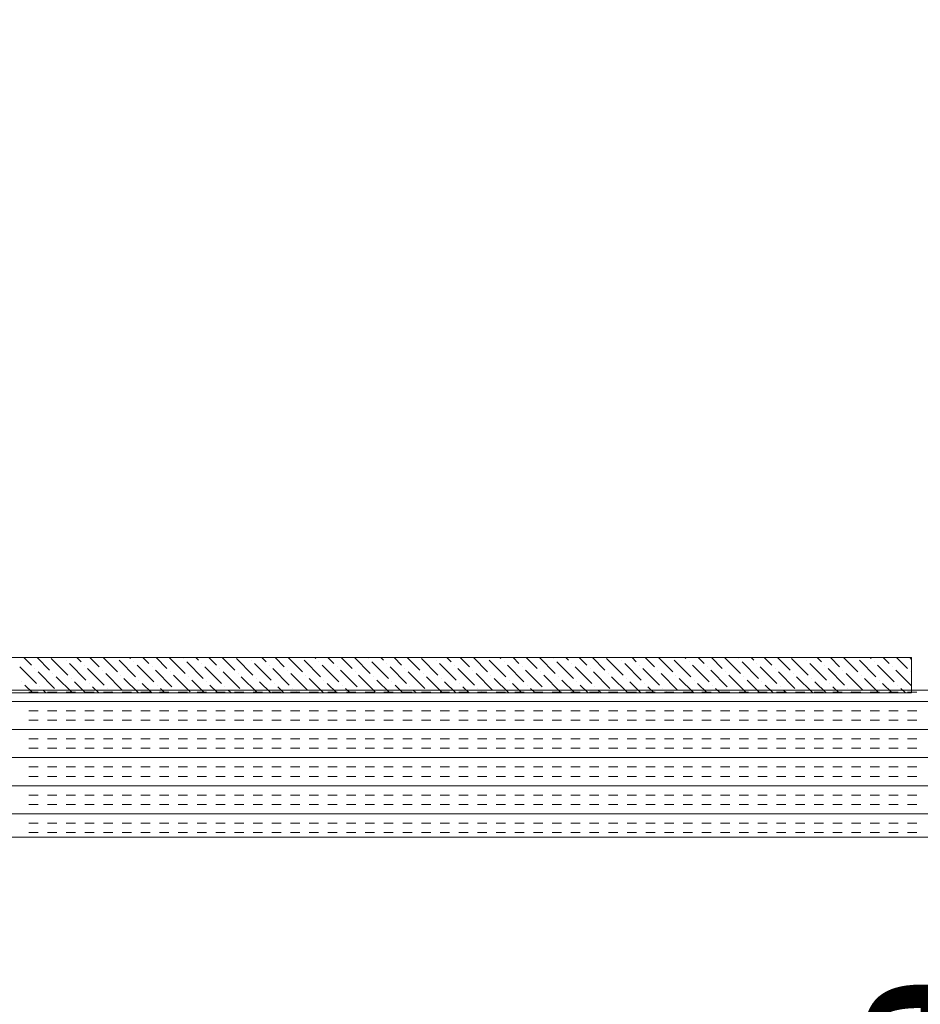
# Model space of a CAD drawing. Extents: x 3940905 to 4145695, y 925352 to 1109797.
# Tile 188 of 256: x 3955269 to 3955575, y 1099521 to 1099855. Entities that reach past the tile are written whole.
import ezdxf

# ---------------------------------------------------------------- set-up
doc = ezdxf.new("R2010")
doc.units = 0
doc.header["$LTSCALE"] = 750
doc.header["$MEASUREMENT"] = 0
doc.layers.add('CKD Equipments', color=252, linetype='CONTINUOUS', lineweight=0)
doc.layers.add('TEXT', color=7, linetype='CONTINUOUS')
doc.styles.add('TXT1', font='times.ttf')

msp = doc.modelspace()

# ---------------------------------------------------------------- linework, layer by layer
at = {"layer": 'CKD Equipments'}
for p, q in [((3955002.57, 1099638.77), (3955571.57, 1099638.77)), ((3955571.57, 1099638.77), (3955571.57, 1099626.77)), ((3955587.57, 1099627.77), (3954987.57, 1099627.77)), ((3955571.57, 1099626.77), (3955002.57, 1099626.77)), ((3954987.57, 1099577.77), (3955587.57, 1099577.77))]:
    msp.add_line(p, q, dxfattribs=at)
at = {"layer": 'CKD Equipments', "color": 55, "linetype": 'Continuous'}
for p, q in [((3955270.12, 1099638.77), (3955272.7, 1099636.18)), ((3955274.61, 1099638.77), (3955278.88, 1099634.5)), ((3955279.44, 1099638.43), (3955285.05, 1099632.82)), ((3955288.08, 1099638.77), (3955289.54, 1099637.31)), ((3955292.57, 1099638.77), (3955295.71, 1099635.62)), ((3955297.06, 1099638.77), (3955301.89, 1099633.94)), ((3955306.04, 1099638.77), (3955306.38, 1099638.43)), ((3955310.53, 1099638.77), (3955312.55, 1099636.75)), ((3955315.02, 1099638.77), (3955318.73, 1099635.06)), ((3955319.51, 1099638.77), (3955324.9, 1099633.38)), ((3955324.34, 1099638.43), (3955324.34, 1099638.43)), ((3955328.49, 1099638.77), (3955329.39, 1099637.87)), ((3955332.98, 1099638.77), (3955335.56, 1099636.18)), ((3955337.47, 1099638.77), (3955341.74, 1099634.5)), ((3955342.3, 1099638.43), (3955347.91, 1099632.82)), ((3955350.94, 1099638.77), (3955352.4, 1099637.31)), ((3955355.43, 1099638.77), (3955358.58, 1099635.62)), ((3955359.92, 1099638.77), (3955364.75, 1099633.94)), ((3955368.9, 1099638.77), (3955369.24, 1099638.43)), ((3955373.39, 1099638.77), (3955375.41, 1099636.75)), ((3955377.88, 1099638.77), (3955381.59, 1099635.06)), ((3955382.37, 1099638.77), (3955387.76, 1099633.38)), ((3955387.2, 1099638.43), (3955387.2, 1099638.43)), ((3955391.35, 1099638.77), (3955392.25, 1099637.87)), ((3955395.84, 1099638.77), (3955398.43, 1099636.18)), ((3955400.33, 1099638.77), (3955404.6, 1099634.5)), ((3955405.16, 1099638.43), (3955410.77, 1099632.82)), ((3955413.8, 1099638.77), (3955415.26, 1099637.31)), ((3955418.29, 1099638.77), (3955421.44, 1099635.62)), ((3955422.78, 1099638.77), (3955427.61, 1099633.94)), ((3955431.76, 1099638.77), (3955432.1, 1099638.43)), ((3955436.25, 1099638.77), (3955438.28, 1099636.75)), ((3955440.74, 1099638.77), (3955444.45, 1099635.06)), ((3955445.23, 1099638.77), (3955450.62, 1099633.38)), ((3955450.06, 1099638.43), (3955450.06, 1099638.43)), ((3955454.21, 1099638.77), (3955455.11, 1099637.87)), ((3955458.7, 1099638.77), (3955461.29, 1099636.18)), ((3955463.2, 1099638.77), (3955467.46, 1099634.5)), ((3955468.02, 1099638.43), (3955473.64, 1099632.82)), ((3955476.67, 1099638.77), (3955478.13, 1099637.31)), ((3955481.16, 1099638.77), (3955484.3, 1099635.62)), ((3955485.65, 1099638.77), (3955490.47, 1099633.94)), ((3955494.63, 1099638.77), (3955494.96, 1099638.43)), ((3955499.12, 1099638.77), (3955501.14, 1099636.75)), ((3955503.61, 1099638.77), (3955507.31, 1099635.06)), ((3955508.1, 1099638.77), (3955513.49, 1099633.38)), ((3955512.92, 1099638.43), (3955512.92, 1099638.43)), ((3955517.08, 1099638.77), (3955517.98, 1099637.87)), ((3955521.57, 1099638.77), (3955524.15, 1099636.18)), ((3955526.06, 1099638.77), (3955530.32, 1099634.5)), ((3955530.88, 1099638.43), (3955536.5, 1099632.82)), ((3955539.53, 1099638.77), (3955540.99, 1099637.31)), ((3955544.02, 1099638.77), (3955547.16, 1099635.62)), ((3955548.51, 1099638.77), (3955553.34, 1099633.94)), ((3955557.49, 1099638.77), (3955557.83, 1099638.43)), ((3955561.98, 1099638.77), (3955564, 1099636.75)), ((3955566.47, 1099638.77), (3955570.17, 1099635.06)), ((3955570.96, 1099638.77), (3955571.57, 1099638.15)), ((3955268.77, 1099635.62), (3955274.39, 1099630.01)), ((3955273.82, 1099635.06), (3955273.82, 1099635.06)), ((3955284.49, 1099637.87), (3955284.49, 1099637.87)), ((3955285.61, 1099636.75), (3955291.22, 1099631.13)), ((3955290.66, 1099636.18), (3955290.66, 1099636.18)), ((3955291.79, 1099635.06), (3955297.4, 1099629.45)), ((3955302.45, 1099637.87), (3955308.06, 1099632.26)), ((3955307.5, 1099637.31), (3955307.5, 1099637.31)), ((3955308.62, 1099636.18), (3955314.24, 1099630.57)), ((3955313.67, 1099635.62), (3955313.67, 1099635.62)), ((3955325.46, 1099637.31), (3955331.07, 1099631.69)), ((3955330.51, 1099636.75), (3955330.51, 1099636.75)), ((3955331.64, 1099635.62), (3955337.25, 1099630.01)), ((3955336.69, 1099635.06), (3955336.69, 1099635.06)), ((3955347.35, 1099637.87), (3955347.35, 1099637.87)), ((3955348.47, 1099636.75), (3955354.09, 1099631.13)), ((3955353.52, 1099636.18), (3955353.52, 1099636.18)), ((3955354.65, 1099635.06), (3955360.26, 1099629.45)), ((3955365.31, 1099637.87), (3955370.92, 1099632.26)), ((3955370.36, 1099637.31), (3955370.36, 1099637.31)), ((3955371.49, 1099636.18), (3955377.1, 1099630.57)), ((3955376.54, 1099635.62), (3955376.54, 1099635.62)), ((3955388.32, 1099637.31), (3955393.94, 1099631.69)), ((3955393.37, 1099636.75), (3955393.37, 1099636.75)), ((3955394.5, 1099635.62), (3955400.11, 1099630.01)), ((3955399.55, 1099635.06), (3955399.55, 1099635.06)), ((3955410.21, 1099637.87), (3955410.21, 1099637.87)), ((3955411.33, 1099636.75), (3955416.95, 1099631.13)), ((3955416.39, 1099636.18), (3955416.39, 1099636.18)), ((3955417.51, 1099635.06), (3955423.12, 1099629.45)), ((3955428.17, 1099637.87), (3955433.79, 1099632.26)), ((3955433.22, 1099637.31), (3955433.22, 1099637.31)), ((3955434.35, 1099636.18), (3955439.96, 1099630.57)), ((3955439.4, 1099635.62), (3955439.4, 1099635.62)), ((3955451.18, 1099637.31), (3955456.8, 1099631.69)), ((3955456.24, 1099636.75), (3955456.24, 1099636.75)), ((3955457.36, 1099635.62), (3955462.97, 1099630.01)), ((3955462.41, 1099635.06), (3955462.41, 1099635.06)), ((3955473.07, 1099637.87), (3955473.07, 1099637.87)), ((3955474.2, 1099636.75), (3955479.81, 1099631.13)), ((3955479.25, 1099636.18), (3955479.25, 1099636.18)), ((3955480.37, 1099635.06), (3955485.98, 1099629.45)), ((3955491.03, 1099637.87), (3955496.65, 1099632.26)), ((3955496.09, 1099637.31), (3955496.09, 1099637.31)), ((3955497.21, 1099636.18), (3955502.82, 1099630.57)), ((3955502.26, 1099635.62), (3955502.26, 1099635.62)), ((3955514.05, 1099637.31), (3955519.66, 1099631.69)), ((3955519.1, 1099636.75), (3955519.1, 1099636.75)), ((3955520.22, 1099635.62), (3955525.83, 1099630.01)), ((3955525.27, 1099635.06), (3955525.27, 1099635.06)), ((3955535.94, 1099637.87), (3955535.94, 1099637.87)), ((3955537.06, 1099636.75), (3955542.67, 1099631.13)), ((3955542.11, 1099636.18), (3955542.11, 1099636.18)), ((3955543.23, 1099635.06), (3955548.85, 1099629.45)), ((3955553.9, 1099637.87), (3955559.51, 1099632.26)), ((3955558.95, 1099637.31), (3955558.95, 1099637.31)), ((3955560.07, 1099636.18), (3955565.68, 1099630.57)), ((3955565.12, 1099635.62), (3955565.12, 1099635.62)), ((3955274.95, 1099633.94), (3955280.56, 1099628.33)), ((3955280, 1099633.38), (3955280, 1099633.38)), ((3955281.12, 1099632.26), (3955286.61, 1099626.77)), ((3955286.17, 1099631.69), (3955286.17, 1099631.69)), ((3955296.84, 1099634.5), (3955296.84, 1099634.5)), ((3955297.96, 1099633.38), (3955303.57, 1099627.77)), ((3955303.01, 1099632.82), (3955303.01, 1099632.82)), ((3955304.13, 1099631.69), (3955309.06, 1099626.77)), ((3955314.8, 1099634.5), (3955320.41, 1099628.89)), ((3955319.85, 1099633.94), (3955319.85, 1099633.94)), ((3955320.97, 1099632.82), (3955326.58, 1099627.2)), ((3955326.02, 1099632.26), (3955326.02, 1099632.26)), ((3955337.81, 1099633.94), (3955343.42, 1099628.33)), ((3955342.86, 1099633.38), (3955342.86, 1099633.38)), ((3955343.98, 1099632.26), (3955349.47, 1099626.77)), ((3955349.03, 1099631.69), (3955349.03, 1099631.69)), ((3955359.7, 1099634.5), (3955359.7, 1099634.5)), ((3955360.82, 1099633.38), (3955366.43, 1099627.77)), ((3955365.87, 1099632.82), (3955365.87, 1099632.82)), ((3955366.99, 1099631.69), (3955371.92, 1099626.77)), ((3955377.66, 1099634.5), (3955383.27, 1099628.89)), ((3955382.71, 1099633.94), (3955382.71, 1099633.94)), ((3955383.83, 1099632.82), (3955389.45, 1099627.2)), ((3955388.88, 1099632.26), (3955388.88, 1099632.26)), ((3955400.67, 1099633.94), (3955406.28, 1099628.33)), ((3955405.72, 1099633.38), (3955405.72, 1099633.38)), ((3955406.84, 1099632.26), (3955412.33, 1099626.77)), ((3955411.9, 1099631.69), (3955411.9, 1099631.69)), ((3955422.56, 1099634.5), (3955422.56, 1099634.5)), ((3955423.68, 1099633.38), (3955429.3, 1099627.77)), ((3955428.73, 1099632.82), (3955428.73, 1099632.82)), ((3955429.86, 1099631.69), (3955434.78, 1099626.77)), ((3955440.52, 1099634.5), (3955446.13, 1099628.89)), ((3955445.57, 1099633.94), (3955445.57, 1099633.94)), ((3955446.69, 1099632.82), (3955452.31, 1099627.2)), ((3955451.75, 1099632.26), (3955451.75, 1099632.26)), ((3955463.53, 1099633.94), (3955469.15, 1099628.33)), ((3955468.58, 1099633.38), (3955468.58, 1099633.38)), ((3955469.71, 1099632.26), (3955475.2, 1099626.77)), ((3955474.76, 1099631.69), (3955474.76, 1099631.69)), ((3955485.42, 1099634.5), (3955485.42, 1099634.5)), ((3955486.54, 1099633.38), (3955492.16, 1099627.77)), ((3955491.6, 1099632.82), (3955491.6, 1099632.82)), ((3955492.72, 1099631.69), (3955497.65, 1099626.77)), ((3955503.38, 1099634.5), (3955509, 1099628.89)), ((3955508.43, 1099633.94), (3955508.43, 1099633.94)), ((3955509.56, 1099632.82), (3955515.17, 1099627.2)), ((3955514.61, 1099632.26), (3955514.61, 1099632.26)), ((3955526.39, 1099633.94), (3955532.01, 1099628.33)), ((3955531.45, 1099633.38), (3955531.45, 1099633.38)), ((3955532.57, 1099632.26), (3955538.06, 1099626.77)), ((3955537.62, 1099631.69), (3955537.62, 1099631.69)), ((3955548.28, 1099634.5), (3955548.28, 1099634.5)), ((3955549.41, 1099633.38), (3955555.02, 1099627.77)), ((3955554.46, 1099632.82), (3955554.46, 1099632.82)), ((3955555.58, 1099631.69), (3955560.51, 1099626.77)), ((3955566.24, 1099634.5), (3955571.57, 1099629.17)), ((3955571.3, 1099633.94), (3955571.3, 1099633.94)), ((3955269.33, 1099630.57), (3955269.33, 1099630.57)), ((3955270.46, 1099629.45), (3955273.14, 1099626.77)), ((3955275.51, 1099628.89), (3955275.51, 1099628.89)), ((3955287.3, 1099630.57), (3955291.1, 1099626.77)), ((3955292.35, 1099630.01), (3955292.35, 1099630.01)), ((3955293.47, 1099628.89), (3955295.59, 1099626.77)), ((3955298.52, 1099628.33), (3955298.52, 1099628.33)), ((3955309.18, 1099631.13), (3955309.18, 1099631.13)), ((3955310.31, 1099630.01), (3955313.55, 1099626.77)), ((3955315.36, 1099629.45), (3955315.36, 1099629.45)), ((3955316.48, 1099628.33), (3955318.04, 1099626.77)), ((3955327.15, 1099631.13), (3955331.51, 1099626.77)), ((3955332.2, 1099630.57), (3955332.2, 1099630.57)), ((3955333.32, 1099629.45), (3955336, 1099626.77)), ((3955338.37, 1099628.89), (3955338.37, 1099628.89)), ((3955350.16, 1099630.57), (3955353.96, 1099626.77)), ((3955355.21, 1099630.01), (3955355.21, 1099630.01)), ((3955356.33, 1099628.89), (3955358.45, 1099626.77)), ((3955361.38, 1099628.33), (3955361.38, 1099628.33)), ((3955372.05, 1099631.13), (3955372.05, 1099631.13)), ((3955373.17, 1099630.01), (3955376.41, 1099626.77)), ((3955378.22, 1099629.45), (3955378.22, 1099629.45)), ((3955379.34, 1099628.33), (3955380.9, 1099626.77)), ((3955390.01, 1099631.13), (3955394.37, 1099626.77)), ((3955395.06, 1099630.57), (3955395.06, 1099630.57)), ((3955396.18, 1099629.45), (3955398.86, 1099626.77)), ((3955401.23, 1099628.89), (3955401.23, 1099628.89)), ((3955413.02, 1099630.57), (3955416.82, 1099626.77)), ((3955418.07, 1099630.01), (3955418.07, 1099630.01)), ((3955419.19, 1099628.89), (3955421.31, 1099626.77)), ((3955424.24, 1099628.33), (3955424.24, 1099628.33)), ((3955434.91, 1099631.13), (3955434.91, 1099631.13)), ((3955436.03, 1099630.01), (3955439.27, 1099626.77)), ((3955441.08, 1099629.45), (3955441.08, 1099629.45)), ((3955442.2, 1099628.33), (3955443.76, 1099626.77)), ((3955452.87, 1099631.13), (3955457.23, 1099626.77)), ((3955457.92, 1099630.57), (3955457.92, 1099630.57)), ((3955459.04, 1099629.45), (3955461.72, 1099626.77)), ((3955464.09, 1099628.89), (3955464.09, 1099628.89)), ((3955475.88, 1099630.57), (3955479.69, 1099626.77)), ((3955480.93, 1099630.01), (3955480.93, 1099630.01)), ((3955482.05, 1099628.89), (3955484.18, 1099626.77)), ((3955487.11, 1099628.33), (3955487.11, 1099628.33)), ((3955497.77, 1099631.13), (3955497.77, 1099631.13)), ((3955498.89, 1099630.01), (3955502.14, 1099626.77)), ((3955503.94, 1099629.45), (3955503.94, 1099629.45)), ((3955505.07, 1099628.33), (3955506.63, 1099626.77)), ((3955515.73, 1099631.13), (3955520.1, 1099626.77)), ((3955520.78, 1099630.57), (3955520.78, 1099630.57)), ((3955521.9, 1099629.45), (3955524.59, 1099626.77)), ((3955526.96, 1099628.89), (3955526.96, 1099628.89)), ((3955538.74, 1099630.57), (3955542.55, 1099626.77)), ((3955543.79, 1099630.01), (3955543.79, 1099630.01)), ((3955544.92, 1099628.89), (3955547.04, 1099626.77)), ((3955549.97, 1099628.33), (3955549.97, 1099628.33)), ((3955560.63, 1099631.13), (3955560.63, 1099631.13)), ((3955561.75, 1099630.01), (3955565, 1099626.77)), ((3955566.81, 1099629.45), (3955566.81, 1099629.45)), ((3955567.93, 1099628.33), (3955569.49, 1099626.77)), ((3955276.63, 1099627.77), (3955277.63, 1099626.77)), ((3955281.68, 1099627.2), (3955281.68, 1099627.2)), ((3955299.64, 1099627.2), (3955300.08, 1099626.77)), ((3955321.53, 1099627.77), (3955321.53, 1099627.77)), ((3955339.49, 1099627.77), (3955340.49, 1099626.77)), ((3955344.54, 1099627.2), (3955344.54, 1099627.2)), ((3955362.5, 1099627.2), (3955362.94, 1099626.77)), ((3955384.39, 1099627.77), (3955384.39, 1099627.77)), ((3955402.35, 1099627.77), (3955403.35, 1099626.77)), ((3955407.41, 1099627.2), (3955407.41, 1099627.2)), ((3955425.37, 1099627.2), (3955425.8, 1099626.77)), ((3955447.26, 1099627.77), (3955447.26, 1099627.77)), ((3955465.22, 1099627.77), (3955466.21, 1099626.77)), ((3955470.27, 1099627.2), (3955470.27, 1099627.2)), ((3955488.23, 1099627.2), (3955488.67, 1099626.77)), ((3955510.12, 1099627.77), (3955510.12, 1099627.77)), ((3955528.08, 1099627.77), (3955529.08, 1099626.77)), ((3955533.13, 1099627.2), (3955533.13, 1099627.2)), ((3955551.09, 1099627.2), (3955551.53, 1099626.77))]:
    msp.add_line(p, q, dxfattribs=at)
at = {"layer": 'CKD Equipments', "color": 4, "linetype": 'Continuous'}
for p, q in [((3955274.95, 1099627.04), (3955271.78, 1099627.04)), ((3955281.3, 1099627.04), (3955278.13, 1099627.04)), ((3955287.65, 1099627.04), (3955284.48, 1099627.04)), ((3955294, 1099627.04), (3955290.83, 1099627.04)), ((3955300.35, 1099627.04), (3955297.18, 1099627.04)), ((3955306.7, 1099627.04), (3955303.53, 1099627.04)), ((3955313.05, 1099627.04), (3955309.88, 1099627.04)), ((3955319.4, 1099627.04), (3955316.23, 1099627.04)), ((3955325.75, 1099627.04), (3955322.58, 1099627.04)), ((3955332.1, 1099627.04), (3955328.93, 1099627.04)), ((3955338.45, 1099627.04), (3955335.28, 1099627.04)), ((3955344.8, 1099627.04), (3955341.63, 1099627.04)), ((3955351.15, 1099627.04), (3955347.98, 1099627.04)), ((3955357.5, 1099627.04), (3955354.33, 1099627.04)), ((3955363.85, 1099627.04), (3955360.68, 1099627.04)), ((3955370.2, 1099627.04), (3955367.03, 1099627.04)), ((3955376.55, 1099627.04), (3955373.38, 1099627.04)), ((3955382.9, 1099627.04), (3955379.73, 1099627.04)), ((3955389.25, 1099627.04), (3955386.08, 1099627.04)), ((3955395.6, 1099627.04), (3955392.43, 1099627.04)), ((3955401.95, 1099627.04), (3955398.78, 1099627.04)), ((3955408.3, 1099627.04), (3955405.13, 1099627.04)), ((3955414.65, 1099627.04), (3955411.48, 1099627.04)), ((3955421, 1099627.04), (3955417.83, 1099627.04)), ((3955427.35, 1099627.04), (3955424.18, 1099627.04)), ((3955433.7, 1099627.04), (3955430.53, 1099627.04)), ((3955440.05, 1099627.04), (3955436.88, 1099627.04)), ((3955446.4, 1099627.04), (3955443.23, 1099627.04)), ((3955452.75, 1099627.04), (3955449.58, 1099627.04)), ((3955459.1, 1099627.04), (3955455.93, 1099627.04)), ((3955465.45, 1099627.04), (3955462.28, 1099627.04)), ((3955471.8, 1099627.04), (3955468.63, 1099627.04)), ((3955478.15, 1099627.04), (3955474.98, 1099627.04)), ((3955484.5, 1099627.04), (3955481.33, 1099627.04)), ((3955490.85, 1099627.04), (3955487.68, 1099627.04)), ((3955497.2, 1099627.04), (3955494.03, 1099627.04)), ((3955503.55, 1099627.04), (3955500.38, 1099627.04)), ((3955509.9, 1099627.04), (3955506.73, 1099627.04)), ((3955516.25, 1099627.04), (3955513.08, 1099627.04)), ((3955522.6, 1099627.04), (3955519.43, 1099627.04)), ((3955528.95, 1099627.04), (3955525.78, 1099627.04)), ((3955535.3, 1099627.04), (3955532.13, 1099627.04)), ((3955541.65, 1099627.04), (3955538.48, 1099627.04)), ((3955548, 1099627.04), (3955544.83, 1099627.04)), ((3955554.35, 1099627.04), (3955551.18, 1099627.04)), ((3955560.7, 1099627.04), (3955557.53, 1099627.04)), ((3955567.05, 1099627.04), (3955563.88, 1099627.04)), ((3955573.4, 1099627.04), (3955570.23, 1099627.04)), ((3955587.57, 1099623.86), (3954987.57, 1099623.86)), ((3955274.95, 1099620.69), (3955271.78, 1099620.69)), ((3955281.3, 1099620.69), (3955278.13, 1099620.69)), ((3955287.65, 1099620.69), (3955284.48, 1099620.69)), ((3955294, 1099620.69), (3955290.83, 1099620.69)), ((3955300.35, 1099620.69), (3955297.18, 1099620.69)), ((3955306.7, 1099620.69), (3955303.53, 1099620.69)), ((3955313.05, 1099620.69), (3955309.88, 1099620.69)), ((3955319.4, 1099620.69), (3955316.23, 1099620.69)), ((3955325.75, 1099620.69), (3955322.58, 1099620.69)), ((3955332.1, 1099620.69), (3955328.93, 1099620.69)), ((3955338.45, 1099620.69), (3955335.28, 1099620.69)), ((3955344.8, 1099620.69), (3955341.63, 1099620.69)), ((3955351.15, 1099620.69), (3955347.98, 1099620.69)), ((3955357.5, 1099620.69), (3955354.33, 1099620.69)), ((3955363.85, 1099620.69), (3955360.68, 1099620.69)), ((3955370.2, 1099620.69), (3955367.03, 1099620.69)), ((3955376.55, 1099620.69), (3955373.38, 1099620.69)), ((3955382.9, 1099620.69), (3955379.73, 1099620.69)), ((3955389.25, 1099620.69), (3955386.08, 1099620.69)), ((3955395.6, 1099620.69), (3955392.43, 1099620.69)), ((3955401.95, 1099620.69), (3955398.78, 1099620.69)), ((3955408.3, 1099620.69), (3955405.13, 1099620.69)), ((3955414.65, 1099620.69), (3955411.48, 1099620.69)), ((3955421, 1099620.69), (3955417.83, 1099620.69)), ((3955427.35, 1099620.69), (3955424.18, 1099620.69)), ((3955433.7, 1099620.69), (3955430.53, 1099620.69)), ((3955440.05, 1099620.69), (3955436.88, 1099620.69)), ((3955446.4, 1099620.69), (3955443.23, 1099620.69)), ((3955452.75, 1099620.69), (3955449.58, 1099620.69)), ((3955459.1, 1099620.69), (3955455.93, 1099620.69)), ((3955465.45, 1099620.69), (3955462.28, 1099620.69)), ((3955471.8, 1099620.69), (3955468.63, 1099620.69)), ((3955478.15, 1099620.69), (3955474.98, 1099620.69)), ((3955484.5, 1099620.69), (3955481.33, 1099620.69)), ((3955490.85, 1099620.69), (3955487.68, 1099620.69)), ((3955497.2, 1099620.69), (3955494.03, 1099620.69)), ((3955503.55, 1099620.69), (3955500.38, 1099620.69)), ((3955509.9, 1099620.69), (3955506.73, 1099620.69)), ((3955516.25, 1099620.69), (3955513.08, 1099620.69)), ((3955522.6, 1099620.69), (3955519.43, 1099620.69)), ((3955528.95, 1099620.69), (3955525.78, 1099620.69)), ((3955535.3, 1099620.69), (3955532.13, 1099620.69)), ((3955541.65, 1099620.69), (3955538.48, 1099620.69)), ((3955548, 1099620.69), (3955544.83, 1099620.69)), ((3955554.35, 1099620.69), (3955551.18, 1099620.69)), ((3955560.7, 1099620.69), (3955557.53, 1099620.69)), ((3955567.05, 1099620.69), (3955563.88, 1099620.69)), ((3955573.4, 1099620.69), (3955570.23, 1099620.69)), ((3955274.95, 1099617.51), (3955271.78, 1099617.51)), ((3955281.3, 1099617.51), (3955278.13, 1099617.51)), ((3955287.65, 1099617.51), (3955284.48, 1099617.51)), ((3955294, 1099617.51), (3955290.83, 1099617.51)), ((3955300.35, 1099617.51), (3955297.18, 1099617.51)), ((3955306.7, 1099617.51), (3955303.53, 1099617.51)), ((3955313.05, 1099617.51), (3955309.88, 1099617.51)), ((3955319.4, 1099617.51), (3955316.23, 1099617.51)), ((3955325.75, 1099617.51), (3955322.58, 1099617.51)), ((3955332.1, 1099617.51), (3955328.93, 1099617.51)), ((3955338.45, 1099617.51), (3955335.28, 1099617.51)), ((3955344.8, 1099617.51), (3955341.63, 1099617.51)), ((3955351.15, 1099617.51), (3955347.98, 1099617.51)), ((3955357.5, 1099617.51), (3955354.33, 1099617.51)), ((3955363.85, 1099617.51), (3955360.68, 1099617.51)), ((3955370.2, 1099617.51), (3955367.03, 1099617.51)), ((3955376.55, 1099617.51), (3955373.38, 1099617.51)), ((3955382.9, 1099617.51), (3955379.73, 1099617.51)), ((3955389.25, 1099617.51), (3955386.08, 1099617.51)), ((3955395.6, 1099617.51), (3955392.43, 1099617.51)), ((3955401.95, 1099617.51), (3955398.78, 1099617.51)), ((3955408.3, 1099617.51), (3955405.13, 1099617.51)), ((3955414.65, 1099617.51), (3955411.48, 1099617.51)), ((3955421, 1099617.51), (3955417.83, 1099617.51)), ((3955427.35, 1099617.51), (3955424.18, 1099617.51)), ((3955433.7, 1099617.51), (3955430.53, 1099617.51)), ((3955440.05, 1099617.51), (3955436.88, 1099617.51)), ((3955446.4, 1099617.51), (3955443.23, 1099617.51)), ((3955452.75, 1099617.51), (3955449.58, 1099617.51)), ((3955459.1, 1099617.51), (3955455.93, 1099617.51)), ((3955465.45, 1099617.51), (3955462.28, 1099617.51)), ((3955471.8, 1099617.51), (3955468.63, 1099617.51)), ((3955478.15, 1099617.51), (3955474.98, 1099617.51)), ((3955484.5, 1099617.51), (3955481.33, 1099617.51)), ((3955490.85, 1099617.51), (3955487.68, 1099617.51)), ((3955497.2, 1099617.51), (3955494.03, 1099617.51)), ((3955503.55, 1099617.51), (3955500.38, 1099617.51)), ((3955509.9, 1099617.51), (3955506.73, 1099617.51)), ((3955516.25, 1099617.51), (3955513.08, 1099617.51)), ((3955522.6, 1099617.51), (3955519.43, 1099617.51)), ((3955528.95, 1099617.51), (3955525.78, 1099617.51)), ((3955535.3, 1099617.51), (3955532.13, 1099617.51)), ((3955541.65, 1099617.51), (3955538.48, 1099617.51)), ((3955548, 1099617.51), (3955544.83, 1099617.51)), ((3955554.35, 1099617.51), (3955551.18, 1099617.51)), ((3955560.7, 1099617.51), (3955557.53, 1099617.51)), ((3955567.05, 1099617.51), (3955563.88, 1099617.51)), ((3955573.4, 1099617.51), (3955570.23, 1099617.51)), ((3955587.57, 1099614.34), (3954987.57, 1099614.34)), ((3955274.95, 1099611.16), (3955271.78, 1099611.16)), ((3955281.3, 1099611.16), (3955278.13, 1099611.16)), ((3955287.65, 1099611.16), (3955284.48, 1099611.16)), ((3955294, 1099611.16), (3955290.83, 1099611.16)), ((3955300.35, 1099611.16), (3955297.18, 1099611.16)), ((3955306.7, 1099611.16), (3955303.53, 1099611.16)), ((3955313.05, 1099611.16), (3955309.88, 1099611.16)), ((3955319.4, 1099611.16), (3955316.23, 1099611.16)), ((3955325.75, 1099611.16), (3955322.58, 1099611.16)), ((3955332.1, 1099611.16), (3955328.93, 1099611.16)), ((3955338.45, 1099611.16), (3955335.28, 1099611.16)), ((3955344.8, 1099611.16), (3955341.63, 1099611.16)), ((3955351.15, 1099611.16), (3955347.98, 1099611.16)), ((3955357.5, 1099611.16), (3955354.33, 1099611.16)), ((3955363.85, 1099611.16), (3955360.68, 1099611.16)), ((3955370.2, 1099611.16), (3955367.03, 1099611.16)), ((3955376.55, 1099611.16), (3955373.38, 1099611.16)), ((3955382.9, 1099611.16), (3955379.73, 1099611.16)), ((3955389.25, 1099611.16), (3955386.08, 1099611.16)), ((3955395.6, 1099611.16), (3955392.43, 1099611.16)), ((3955401.95, 1099611.16), (3955398.78, 1099611.16)), ((3955408.3, 1099611.16), (3955405.13, 1099611.16)), ((3955414.65, 1099611.16), (3955411.48, 1099611.16)), ((3955421, 1099611.16), (3955417.83, 1099611.16)), ((3955427.35, 1099611.16), (3955424.18, 1099611.16)), ((3955433.7, 1099611.16), (3955430.53, 1099611.16)), ((3955440.05, 1099611.16), (3955436.88, 1099611.16)), ((3955446.4, 1099611.16), (3955443.23, 1099611.16)), ((3955452.75, 1099611.16), (3955449.58, 1099611.16)), ((3955459.1, 1099611.16), (3955455.93, 1099611.16)), ((3955465.45, 1099611.16), (3955462.28, 1099611.16)), ((3955471.8, 1099611.16), (3955468.63, 1099611.16)), ((3955478.15, 1099611.16), (3955474.98, 1099611.16)), ((3955484.5, 1099611.16), (3955481.33, 1099611.16)), ((3955490.85, 1099611.16), (3955487.68, 1099611.16)), ((3955497.2, 1099611.16), (3955494.03, 1099611.16)), ((3955503.55, 1099611.16), (3955500.38, 1099611.16)), ((3955509.9, 1099611.16), (3955506.73, 1099611.16)), ((3955516.25, 1099611.16), (3955513.08, 1099611.16)), ((3955522.6, 1099611.16), (3955519.43, 1099611.16)), ((3955528.95, 1099611.16), (3955525.78, 1099611.16)), ((3955535.3, 1099611.16), (3955532.13, 1099611.16)), ((3955541.65, 1099611.16), (3955538.48, 1099611.16)), ((3955548, 1099611.16), (3955544.83, 1099611.16)), ((3955554.35, 1099611.16), (3955551.18, 1099611.16)), ((3955560.7, 1099611.16), (3955557.53, 1099611.16)), ((3955567.05, 1099611.16), (3955563.88, 1099611.16)), ((3955573.4, 1099611.16), (3955570.23, 1099611.16)), ((3955587.57, 1099604.81), (3954987.57, 1099604.81)), ((3955274.95, 1099607.99), (3955271.78, 1099607.99)), ((3955281.3, 1099607.99), (3955278.13, 1099607.99)), ((3955287.65, 1099607.99), (3955284.48, 1099607.99)), ((3955294, 1099607.99), (3955290.83, 1099607.99)), ((3955300.35, 1099607.99), (3955297.18, 1099607.99)), ((3955306.7, 1099607.99), (3955303.53, 1099607.99)), ((3955313.05, 1099607.99), (3955309.88, 1099607.99)), ((3955319.4, 1099607.99), (3955316.23, 1099607.99)), ((3955325.75, 1099607.99), (3955322.58, 1099607.99)), ((3955332.1, 1099607.99), (3955328.93, 1099607.99)), ((3955338.45, 1099607.99), (3955335.28, 1099607.99)), ((3955344.8, 1099607.99), (3955341.63, 1099607.99)), ((3955351.15, 1099607.99), (3955347.98, 1099607.99)), ((3955357.5, 1099607.99), (3955354.33, 1099607.99)), ((3955363.85, 1099607.99), (3955360.68, 1099607.99)), ((3955370.2, 1099607.99), (3955367.03, 1099607.99)), ((3955376.55, 1099607.99), (3955373.38, 1099607.99)), ((3955382.9, 1099607.99), (3955379.73, 1099607.99)), ((3955389.25, 1099607.99), (3955386.08, 1099607.99)), ((3955395.6, 1099607.99), (3955392.43, 1099607.99)), ((3955401.95, 1099607.99), (3955398.78, 1099607.99)), ((3955408.3, 1099607.99), (3955405.13, 1099607.99)), ((3955414.65, 1099607.99), (3955411.48, 1099607.99)), ((3955421, 1099607.99), (3955417.83, 1099607.99)), ((3955427.35, 1099607.99), (3955424.18, 1099607.99)), ((3955433.7, 1099607.99), (3955430.53, 1099607.99)), ((3955440.05, 1099607.99), (3955436.88, 1099607.99)), ((3955446.4, 1099607.99), (3955443.23, 1099607.99)), ((3955452.75, 1099607.99), (3955449.58, 1099607.99)), ((3955459.1, 1099607.99), (3955455.93, 1099607.99)), ((3955465.45, 1099607.99), (3955462.28, 1099607.99)), ((3955471.8, 1099607.99), (3955468.63, 1099607.99)), ((3955478.15, 1099607.99), (3955474.98, 1099607.99)), ((3955484.5, 1099607.99), (3955481.33, 1099607.99)), ((3955490.85, 1099607.99), (3955487.68, 1099607.99)), ((3955497.2, 1099607.99), (3955494.03, 1099607.99)), ((3955503.55, 1099607.99), (3955500.38, 1099607.99)), ((3955509.9, 1099607.99), (3955506.73, 1099607.99)), ((3955516.25, 1099607.99), (3955513.08, 1099607.99)), ((3955522.6, 1099607.99), (3955519.43, 1099607.99)), ((3955528.95, 1099607.99), (3955525.78, 1099607.99)), ((3955535.3, 1099607.99), (3955532.13, 1099607.99)), ((3955541.65, 1099607.99), (3955538.48, 1099607.99)), ((3955548, 1099607.99), (3955544.83, 1099607.99)), ((3955554.35, 1099607.99), (3955551.18, 1099607.99)), ((3955560.7, 1099607.99), (3955557.53, 1099607.99)), ((3955567.05, 1099607.99), (3955563.88, 1099607.99)), ((3955573.4, 1099607.99), (3955570.23, 1099607.99)), ((3955274.95, 1099601.64), (3955271.78, 1099601.64)), ((3955281.3, 1099601.64), (3955278.13, 1099601.64)), ((3955287.65, 1099601.64), (3955284.48, 1099601.64)), ((3955294, 1099601.64), (3955290.83, 1099601.64)), ((3955300.35, 1099601.64), (3955297.18, 1099601.64)), ((3955306.7, 1099601.64), (3955303.53, 1099601.64)), ((3955313.05, 1099601.64), (3955309.88, 1099601.64)), ((3955319.4, 1099601.64), (3955316.23, 1099601.64)), ((3955325.75, 1099601.64), (3955322.58, 1099601.64)), ((3955332.1, 1099601.64), (3955328.93, 1099601.64)), ((3955338.45, 1099601.64), (3955335.28, 1099601.64)), ((3955344.8, 1099601.64), (3955341.63, 1099601.64)), ((3955351.15, 1099601.64), (3955347.98, 1099601.64)), ((3955357.5, 1099601.64), (3955354.33, 1099601.64)), ((3955363.85, 1099601.64), (3955360.68, 1099601.64)), ((3955370.2, 1099601.64), (3955367.03, 1099601.64)), ((3955376.55, 1099601.64), (3955373.38, 1099601.64)), ((3955382.9, 1099601.64), (3955379.73, 1099601.64)), ((3955389.25, 1099601.64), (3955386.08, 1099601.64)), ((3955395.6, 1099601.64), (3955392.43, 1099601.64)), ((3955401.95, 1099601.64), (3955398.78, 1099601.64)), ((3955408.3, 1099601.64), (3955405.13, 1099601.64)), ((3955414.65, 1099601.64), (3955411.48, 1099601.64)), ((3955421, 1099601.64), (3955417.83, 1099601.64)), ((3955427.35, 1099601.64), (3955424.18, 1099601.64)), ((3955433.7, 1099601.64), (3955430.53, 1099601.64)), ((3955440.05, 1099601.64), (3955436.88, 1099601.64)), ((3955446.4, 1099601.64), (3955443.23, 1099601.64)), ((3955452.75, 1099601.64), (3955449.58, 1099601.64)), ((3955459.1, 1099601.64), (3955455.93, 1099601.64)), ((3955465.45, 1099601.64), (3955462.28, 1099601.64)), ((3955471.8, 1099601.64), (3955468.63, 1099601.64)), ((3955478.15, 1099601.64), (3955474.98, 1099601.64)), ((3955484.5, 1099601.64), (3955481.33, 1099601.64)), ((3955490.85, 1099601.64), (3955487.68, 1099601.64)), ((3955497.2, 1099601.64), (3955494.03, 1099601.64)), ((3955503.55, 1099601.64), (3955500.38, 1099601.64)), ((3955509.9, 1099601.64), (3955506.73, 1099601.64)), ((3955516.25, 1099601.64), (3955513.08, 1099601.64)), ((3955522.6, 1099601.64), (3955519.43, 1099601.64)), ((3955528.95, 1099601.64), (3955525.78, 1099601.64)), ((3955535.3, 1099601.64), (3955532.13, 1099601.64)), ((3955541.65, 1099601.64), (3955538.48, 1099601.64)), ((3955548, 1099601.64), (3955544.83, 1099601.64)), ((3955554.35, 1099601.64), (3955551.18, 1099601.64)), ((3955560.7, 1099601.64), (3955557.53, 1099601.64)), ((3955567.05, 1099601.64), (3955563.88, 1099601.64)), ((3955573.4, 1099601.64), (3955570.23, 1099601.64)), ((3955274.95, 1099598.46), (3955271.78, 1099598.46)), ((3955281.3, 1099598.46), (3955278.13, 1099598.46)), ((3955287.65, 1099598.46), (3955284.48, 1099598.46)), ((3955294, 1099598.46), (3955290.83, 1099598.46)), ((3955300.35, 1099598.46), (3955297.18, 1099598.46)), ((3955306.7, 1099598.46), (3955303.53, 1099598.46)), ((3955313.05, 1099598.46), (3955309.88, 1099598.46)), ((3955319.4, 1099598.46), (3955316.23, 1099598.46)), ((3955325.75, 1099598.46), (3955322.58, 1099598.46)), ((3955332.1, 1099598.46), (3955328.93, 1099598.46)), ((3955338.45, 1099598.46), (3955335.28, 1099598.46)), ((3955344.8, 1099598.46), (3955341.63, 1099598.46)), ((3955351.15, 1099598.46), (3955347.98, 1099598.46)), ((3955357.5, 1099598.46), (3955354.33, 1099598.46)), ((3955363.85, 1099598.46), (3955360.68, 1099598.46)), ((3955370.2, 1099598.46), (3955367.03, 1099598.46)), ((3955376.55, 1099598.46), (3955373.38, 1099598.46)), ((3955382.9, 1099598.46), (3955379.73, 1099598.46)), ((3955389.25, 1099598.46), (3955386.08, 1099598.46)), ((3955395.6, 1099598.46), (3955392.43, 1099598.46)), ((3955401.95, 1099598.46), (3955398.78, 1099598.46)), ((3955408.3, 1099598.46), (3955405.13, 1099598.46)), ((3955414.65, 1099598.46), (3955411.48, 1099598.46)), ((3955421, 1099598.46), (3955417.83, 1099598.46)), ((3955427.35, 1099598.46), (3955424.18, 1099598.46)), ((3955433.7, 1099598.46), (3955430.53, 1099598.46)), ((3955440.05, 1099598.46), (3955436.88, 1099598.46)), ((3955446.4, 1099598.46), (3955443.23, 1099598.46)), ((3955452.75, 1099598.46), (3955449.58, 1099598.46)), ((3955459.1, 1099598.46), (3955455.93, 1099598.46)), ((3955465.45, 1099598.46), (3955462.28, 1099598.46)), ((3955471.8, 1099598.46), (3955468.63, 1099598.46)), ((3955478.15, 1099598.46), (3955474.98, 1099598.46)), ((3955484.5, 1099598.46), (3955481.33, 1099598.46)), ((3955490.85, 1099598.46), (3955487.68, 1099598.46)), ((3955497.2, 1099598.46), (3955494.03, 1099598.46)), ((3955503.55, 1099598.46), (3955500.38, 1099598.46)), ((3955509.9, 1099598.46), (3955506.73, 1099598.46)), ((3955516.25, 1099598.46), (3955513.08, 1099598.46)), ((3955522.6, 1099598.46), (3955519.43, 1099598.46)), ((3955528.95, 1099598.46), (3955525.78, 1099598.46)), ((3955535.3, 1099598.46), (3955532.13, 1099598.46)), ((3955541.65, 1099598.46), (3955538.48, 1099598.46)), ((3955548, 1099598.46), (3955544.83, 1099598.46)), ((3955554.35, 1099598.46), (3955551.18, 1099598.46)), ((3955560.7, 1099598.46), (3955557.53, 1099598.46)), ((3955567.05, 1099598.46), (3955563.88, 1099598.46)), ((3955573.4, 1099598.46), (3955570.23, 1099598.46)), ((3955587.57, 1099595.29), (3954987.57, 1099595.29)), ((3955274.95, 1099592.11), (3955271.78, 1099592.11)), ((3955281.3, 1099592.11), (3955278.13, 1099592.11)), ((3955287.65, 1099592.11), (3955284.48, 1099592.11)), ((3955294, 1099592.11), (3955290.83, 1099592.11)), ((3955300.35, 1099592.11), (3955297.18, 1099592.11)), ((3955306.7, 1099592.11), (3955303.53, 1099592.11)), ((3955313.05, 1099592.11), (3955309.88, 1099592.11)), ((3955319.4, 1099592.11), (3955316.23, 1099592.11)), ((3955325.75, 1099592.11), (3955322.58, 1099592.11)), ((3955332.1, 1099592.11), (3955328.93, 1099592.11)), ((3955338.45, 1099592.11), (3955335.28, 1099592.11)), ((3955344.8, 1099592.11), (3955341.63, 1099592.11)), ((3955351.15, 1099592.11), (3955347.98, 1099592.11)), ((3955357.5, 1099592.11), (3955354.33, 1099592.11)), ((3955363.85, 1099592.11), (3955360.68, 1099592.11)), ((3955370.2, 1099592.11), (3955367.03, 1099592.11)), ((3955376.55, 1099592.11), (3955373.38, 1099592.11)), ((3955382.9, 1099592.11), (3955379.73, 1099592.11)), ((3955389.25, 1099592.11), (3955386.08, 1099592.11)), ((3955395.6, 1099592.11), (3955392.43, 1099592.11)), ((3955401.95, 1099592.11), (3955398.78, 1099592.11)), ((3955408.3, 1099592.11), (3955405.13, 1099592.11)), ((3955414.65, 1099592.11), (3955411.48, 1099592.11)), ((3955421, 1099592.11), (3955417.83, 1099592.11)), ((3955427.35, 1099592.11), (3955424.18, 1099592.11)), ((3955433.7, 1099592.11), (3955430.53, 1099592.11)), ((3955440.05, 1099592.11), (3955436.88, 1099592.11)), ((3955446.4, 1099592.11), (3955443.23, 1099592.11)), ((3955452.75, 1099592.11), (3955449.58, 1099592.11)), ((3955459.1, 1099592.11), (3955455.93, 1099592.11)), ((3955465.45, 1099592.11), (3955462.28, 1099592.11)), ((3955471.8, 1099592.11), (3955468.63, 1099592.11)), ((3955478.15, 1099592.11), (3955474.98, 1099592.11)), ((3955484.5, 1099592.11), (3955481.33, 1099592.11)), ((3955490.85, 1099592.11), (3955487.68, 1099592.11)), ((3955497.2, 1099592.11), (3955494.03, 1099592.11)), ((3955503.55, 1099592.11), (3955500.38, 1099592.11)), ((3955509.9, 1099592.11), (3955506.73, 1099592.11)), ((3955516.25, 1099592.11), (3955513.08, 1099592.11)), ((3955522.6, 1099592.11), (3955519.43, 1099592.11)), ((3955528.95, 1099592.11), (3955525.78, 1099592.11)), ((3955535.3, 1099592.11), (3955532.13, 1099592.11)), ((3955541.65, 1099592.11), (3955538.48, 1099592.11)), ((3955548, 1099592.11), (3955544.83, 1099592.11)), ((3955554.35, 1099592.11), (3955551.18, 1099592.11)), ((3955560.7, 1099592.11), (3955557.53, 1099592.11)), ((3955567.05, 1099592.11), (3955563.88, 1099592.11)), ((3955573.4, 1099592.11), (3955570.23, 1099592.11)), ((3955274.95, 1099588.94), (3955271.78, 1099588.94)), ((3955281.3, 1099588.94), (3955278.13, 1099588.94)), ((3955287.65, 1099588.94), (3955284.48, 1099588.94)), ((3955294, 1099588.94), (3955290.83, 1099588.94)), ((3955300.35, 1099588.94), (3955297.18, 1099588.94)), ((3955306.7, 1099588.94), (3955303.53, 1099588.94)), ((3955313.05, 1099588.94), (3955309.88, 1099588.94)), ((3955319.4, 1099588.94), (3955316.23, 1099588.94)), ((3955325.75, 1099588.94), (3955322.58, 1099588.94)), ((3955332.1, 1099588.94), (3955328.93, 1099588.94)), ((3955338.45, 1099588.94), (3955335.28, 1099588.94)), ((3955344.8, 1099588.94), (3955341.63, 1099588.94)), ((3955351.15, 1099588.94), (3955347.98, 1099588.94)), ((3955357.5, 1099588.94), (3955354.33, 1099588.94)), ((3955363.85, 1099588.94), (3955360.68, 1099588.94)), ((3955370.2, 1099588.94), (3955367.03, 1099588.94)), ((3955376.55, 1099588.94), (3955373.38, 1099588.94)), ((3955382.9, 1099588.94), (3955379.73, 1099588.94)), ((3955389.25, 1099588.94), (3955386.08, 1099588.94)), ((3955395.6, 1099588.94), (3955392.43, 1099588.94)), ((3955401.95, 1099588.94), (3955398.78, 1099588.94)), ((3955408.3, 1099588.94), (3955405.13, 1099588.94)), ((3955414.65, 1099588.94), (3955411.48, 1099588.94)), ((3955421, 1099588.94), (3955417.83, 1099588.94)), ((3955427.35, 1099588.94), (3955424.18, 1099588.94)), ((3955433.7, 1099588.94), (3955430.53, 1099588.94)), ((3955440.05, 1099588.94), (3955436.88, 1099588.94)), ((3955446.4, 1099588.94), (3955443.23, 1099588.94)), ((3955452.75, 1099588.94), (3955449.58, 1099588.94)), ((3955459.1, 1099588.94), (3955455.93, 1099588.94)), ((3955465.45, 1099588.94), (3955462.28, 1099588.94)), ((3955471.8, 1099588.94), (3955468.63, 1099588.94)), ((3955478.15, 1099588.94), (3955474.98, 1099588.94)), ((3955484.5, 1099588.94), (3955481.33, 1099588.94)), ((3955490.85, 1099588.94), (3955487.68, 1099588.94)), ((3955497.2, 1099588.94), (3955494.03, 1099588.94)), ((3955503.55, 1099588.94), (3955500.38, 1099588.94)), ((3955509.9, 1099588.94), (3955506.73, 1099588.94)), ((3955516.25, 1099588.94), (3955513.08, 1099588.94)), ((3955522.6, 1099588.94), (3955519.43, 1099588.94)), ((3955528.95, 1099588.94), (3955525.78, 1099588.94)), ((3955535.3, 1099588.94), (3955532.13, 1099588.94)), ((3955541.65, 1099588.94), (3955538.48, 1099588.94)), ((3955548, 1099588.94), (3955544.83, 1099588.94)), ((3955554.35, 1099588.94), (3955551.18, 1099588.94)), ((3955560.7, 1099588.94), (3955557.53, 1099588.94)), ((3955567.05, 1099588.94), (3955563.88, 1099588.94)), ((3955573.4, 1099588.94), (3955570.23, 1099588.94)), ((3955587.57, 1099585.76), (3954987.57, 1099585.76)), ((3955274.95, 1099582.59), (3955271.78, 1099582.59)), ((3955281.3, 1099582.59), (3955278.13, 1099582.59)), ((3955287.65, 1099582.59), (3955284.48, 1099582.59)), ((3955294, 1099582.59), (3955290.83, 1099582.59)), ((3955300.35, 1099582.59), (3955297.18, 1099582.59)), ((3955306.7, 1099582.59), (3955303.53, 1099582.59)), ((3955313.05, 1099582.59), (3955309.88, 1099582.59)), ((3955319.4, 1099582.59), (3955316.23, 1099582.59)), ((3955325.75, 1099582.59), (3955322.58, 1099582.59)), ((3955332.1, 1099582.59), (3955328.93, 1099582.59)), ((3955338.45, 1099582.59), (3955335.28, 1099582.59)), ((3955344.8, 1099582.59), (3955341.63, 1099582.59)), ((3955351.15, 1099582.59), (3955347.98, 1099582.59)), ((3955357.5, 1099582.59), (3955354.33, 1099582.59)), ((3955363.85, 1099582.59), (3955360.68, 1099582.59)), ((3955370.2, 1099582.59), (3955367.03, 1099582.59)), ((3955376.55, 1099582.59), (3955373.38, 1099582.59)), ((3955382.9, 1099582.59), (3955379.73, 1099582.59)), ((3955389.25, 1099582.59), (3955386.08, 1099582.59)), ((3955395.6, 1099582.59), (3955392.43, 1099582.59)), ((3955401.95, 1099582.59), (3955398.78, 1099582.59)), ((3955408.3, 1099582.59), (3955405.13, 1099582.59)), ((3955414.65, 1099582.59), (3955411.48, 1099582.59)), ((3955421, 1099582.59), (3955417.83, 1099582.59)), ((3955427.35, 1099582.59), (3955424.18, 1099582.59)), ((3955433.7, 1099582.59), (3955430.53, 1099582.59)), ((3955440.05, 1099582.59), (3955436.88, 1099582.59)), ((3955446.4, 1099582.59), (3955443.23, 1099582.59)), ((3955452.75, 1099582.59), (3955449.58, 1099582.59)), ((3955459.1, 1099582.59), (3955455.93, 1099582.59)), ((3955465.45, 1099582.59), (3955462.28, 1099582.59)), ((3955471.8, 1099582.59), (3955468.63, 1099582.59)), ((3955478.15, 1099582.59), (3955474.98, 1099582.59)), ((3955484.5, 1099582.59), (3955481.33, 1099582.59)), ((3955490.85, 1099582.59), (3955487.68, 1099582.59)), ((3955497.2, 1099582.59), (3955494.03, 1099582.59)), ((3955503.55, 1099582.59), (3955500.38, 1099582.59)), ((3955509.9, 1099582.59), (3955506.73, 1099582.59)), ((3955516.25, 1099582.59), (3955513.08, 1099582.59)), ((3955522.6, 1099582.59), (3955519.43, 1099582.59)), ((3955528.95, 1099582.59), (3955525.78, 1099582.59)), ((3955535.3, 1099582.59), (3955532.13, 1099582.59)), ((3955541.65, 1099582.59), (3955538.48, 1099582.59)), ((3955548, 1099582.59), (3955544.83, 1099582.59)), ((3955554.35, 1099582.59), (3955551.18, 1099582.59)), ((3955560.7, 1099582.59), (3955557.53, 1099582.59)), ((3955567.05, 1099582.59), (3955563.88, 1099582.59)), ((3955573.4, 1099582.59), (3955570.23, 1099582.59)), ((3955274.95, 1099579.41), (3955271.78, 1099579.41)), ((3955281.3, 1099579.41), (3955278.13, 1099579.41)), ((3955287.65, 1099579.41), (3955284.48, 1099579.41)), ((3955294, 1099579.41), (3955290.83, 1099579.41)), ((3955300.35, 1099579.41), (3955297.18, 1099579.41)), ((3955306.7, 1099579.41), (3955303.53, 1099579.41)), ((3955313.05, 1099579.41), (3955309.88, 1099579.41)), ((3955319.4, 1099579.41), (3955316.23, 1099579.41)), ((3955325.75, 1099579.41), (3955322.58, 1099579.41)), ((3955332.1, 1099579.41), (3955328.93, 1099579.41)), ((3955338.45, 1099579.41), (3955335.28, 1099579.41)), ((3955344.8, 1099579.41), (3955341.63, 1099579.41)), ((3955351.15, 1099579.41), (3955347.98, 1099579.41)), ((3955357.5, 1099579.41), (3955354.33, 1099579.41)), ((3955363.85, 1099579.41), (3955360.68, 1099579.41)), ((3955370.2, 1099579.41), (3955367.03, 1099579.41)), ((3955376.55, 1099579.41), (3955373.38, 1099579.41)), ((3955382.9, 1099579.41), (3955379.73, 1099579.41)), ((3955389.25, 1099579.41), (3955386.08, 1099579.41)), ((3955395.6, 1099579.41), (3955392.43, 1099579.41)), ((3955401.95, 1099579.41), (3955398.78, 1099579.41)), ((3955408.3, 1099579.41), (3955405.13, 1099579.41)), ((3955414.65, 1099579.41), (3955411.48, 1099579.41)), ((3955421, 1099579.41), (3955417.83, 1099579.41)), ((3955427.35, 1099579.41), (3955424.18, 1099579.41)), ((3955433.7, 1099579.41), (3955430.53, 1099579.41)), ((3955440.05, 1099579.41), (3955436.88, 1099579.41)), ((3955446.4, 1099579.41), (3955443.23, 1099579.41)), ((3955452.75, 1099579.41), (3955449.58, 1099579.41)), ((3955459.1, 1099579.41), (3955455.93, 1099579.41)), ((3955465.45, 1099579.41), (3955462.28, 1099579.41)), ((3955471.8, 1099579.41), (3955468.63, 1099579.41)), ((3955478.15, 1099579.41), (3955474.98, 1099579.41)), ((3955484.5, 1099579.41), (3955481.33, 1099579.41)), ((3955490.85, 1099579.41), (3955487.68, 1099579.41)), ((3955497.2, 1099579.41), (3955494.03, 1099579.41)), ((3955503.55, 1099579.41), (3955500.38, 1099579.41)), ((3955509.9, 1099579.41), (3955506.73, 1099579.41)), ((3955516.25, 1099579.41), (3955513.08, 1099579.41)), ((3955522.6, 1099579.41), (3955519.43, 1099579.41)), ((3955528.95, 1099579.41), (3955525.78, 1099579.41)), ((3955535.3, 1099579.41), (3955532.13, 1099579.41)), ((3955541.65, 1099579.41), (3955538.48, 1099579.41)), ((3955548, 1099579.41), (3955544.83, 1099579.41)), ((3955554.35, 1099579.41), (3955551.18, 1099579.41)), ((3955560.7, 1099579.41), (3955557.53, 1099579.41)), ((3955567.05, 1099579.41), (3955563.88, 1099579.41)), ((3955573.4, 1099579.41), (3955570.23, 1099579.41))]:
    msp.add_line(p, q, dxfattribs=at)
at = {"layer": 'CKD Equipments'}
msp.add_arc((3955585.79, 1099605.72), 584.15, 91.10035, 176.75704, dxfattribs=at)

# ---------------------------------------------------------------- texts
at = {"layer": 'TEXT', "insert": (3955434.97, 1099164.15), "char_height": 61.963, "width": 520.6265, "attachment_point": 1, "rotation": 90, "style": 'TXT1'}
msp.add_mtext('\\pxqc;Side\\PTable', dxfattribs=at)

doc.saveas('drawing.dxf')
